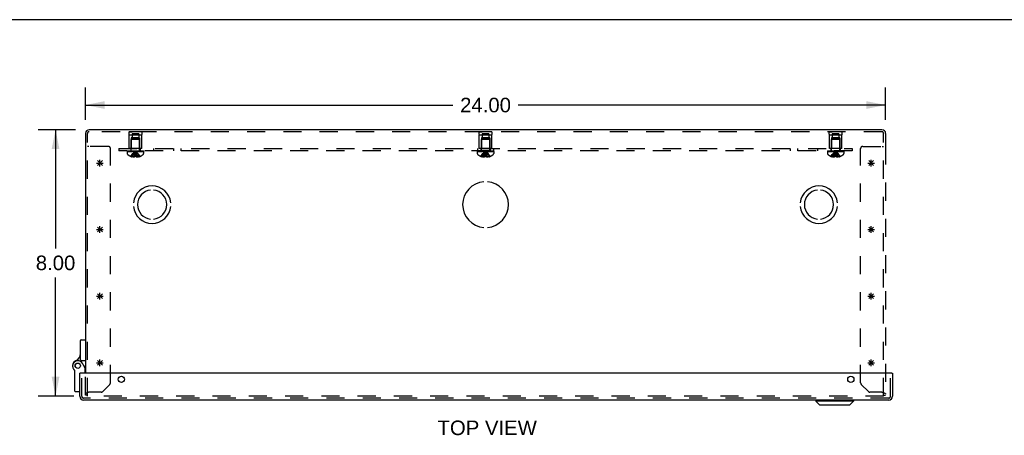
# Model space of a CAD drawing. Header units: inches. Extents: x 0 to 98.9, y 0 to 64.
# Tile 8 of 12: x 18.7 to 48.3, y 51.5 to 64. Entities that reach past the tile are written whole.
import ezdxf

# ---------------------------------------------------------------- set-up
doc = ezdxf.new("R2010")
doc.units = ezdxf.units.IN
doc.header["$LTSCALE"] = 5.44
doc.header["$MEASUREMENT"] = 0
doc.linetypes.add('HIDDEN', pattern=[0.2, 0.1, -0.1])
doc.layers.get('0').update_dxf_attribs({"linetype": 'CONTINUOUS'})
for name, color, linetype in [('DEFAULT_2', 8, 'HIDDEN'), ('DIMENSIONS', 7, 'CONTINUOUS'), ('DOOR_ASSEMBLY', 7, 'CONTINUOUS'), ('OPEN', 7, 'CONTINUOUS'), ('SPOTWELDS', 7, 'CONTINUOUS'), ('SUBPANEL', 7, 'CONTINUOUS')]:
    doc.layers.add(name, color=color, linetype=linetype)
doc.styles.get("Standard").update_dxf_attribs({"font": 'arial.ttf'})
doc.dimstyles.new('DIMSTYLE_1', dxfattribs={"dimtxt": 0.436364, "dimasz": 0.581818, "dimexe": 0.09, "dimexo": 0.07, "dimgap": 0.0375, "dimtad": 0, "dimtih": 1, "dimtoh": 1, "dimzin": 4, "dimdsep": 46, "dimtxsty": 'Standard', "dimblk": '_FILLED', "dimblk1": '_FILLED', "dimblk2": '_FILLED', "dimcen": 0.09, "dimadec": 3, "dimazin": 1, "dimtfac": 1, "dimtdec": 3, "dimtofl": 0, "dimtmove": 0, "dimatfit": 3, "dimldrblk": '_FILLED', "dimfxl": 0, "dimtolj": 1, "dimtzin": 4, "dimarcsym": 0})

# ---------------------------------------------------------------- blocks, each defined once
blk = doc.blocks.new('_FILLED')
at = {"color": 0, "linetype": 'ByBlock'}
blk.add_solid([(0, 0), (-1, 0.2), (-1, -0.2)], dxfattribs=at)
blk = doc.blocks.new('*D1')
at = {"layer": 'DIMENSIONS', "color": 2, "linetype": 'Continuous'}
for p, q in [((20.698, 60.991), (20.698, 61.959)), ((44.698, 60.991), (44.698, 61.959)), ((20.698, 61.436), (31.717, 61.436)), ((44.698, 61.436), (33.678, 61.436))]:
    blk.add_line(p, q, dxfattribs=at)
at = {"layer": 'DIMENSIONS', "color": 2, "linetype": 'Continuous', "xscale": 0.5818181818, "yscale": 0.5818181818, "zscale": 0.5818181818, "rotation": 180}
blk.add_blockref('_FILLED', (20.698, 61.436), dxfattribs=at)
at = {"layer": 'DIMENSIONS', "color": 2, "linetype": 'Continuous', "xscale": 0.5818181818, "yscale": 0.5818181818, "zscale": 0.5818181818}
blk.add_blockref('_FILLED', (44.698, 61.436), dxfattribs=at)
at = {"layer": 'DIMENSIONS', "color": 2, "linetype": 'Continuous', "insert": (32.698, 61.654), "char_height": 0.4364, "width": 1.52484, "attachment_point": 2, "line_spacing_factor": 0.9}
blk.add_mtext('24.00', dxfattribs=at)
blk = doc.blocks.new('*D2')
at = {"layer": 'DIMENSIONS', "color": 2, "linetype": 'Continuous'}
for p, q in [((20.402, 60.695), (19.279, 60.695)), ((19.802, 60.695), (19.802, 57.132)), ((19.802, 52.695), (19.802, 56.259)), ((20.35, 52.695), (19.279, 52.695))]:
    blk.add_line(p, q, dxfattribs=at)
at = {"layer": 'DIMENSIONS', "color": 2, "linetype": 'Continuous', "xscale": 0.5818181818, "yscale": 0.5818181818, "zscale": 0.5818181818}
for p, rotation in [((19.802, 60.695), 90), ((19.802, 52.695), 270)]:
    blk.add_blockref('_FILLED', p, dxfattribs=dict(at, rotation=rotation))
at = {"layer": 'DIMENSIONS', "color": 2, "linetype": 'Continuous', "insert": (19.802, 56.914), "char_height": 0.4364, "width": 1.18581, "attachment_point": 2, "line_spacing_factor": 0.9}
blk.add_mtext('8.00', dxfattribs=at)

msp = doc.modelspace()

# ---------------------------------------------------------------- linework, layer by layer
at = {"color": 7, "linetype": 'Continuous'}
msp.add_line((0, 64), (98.909, 64), dxfattribs=at)
at = {"color": 3, "linetype": 'Continuous'}
for p, q in [((20.698, 60.583), (20.698, 53.386)), ((44.586, 60.695), (20.81, 60.695)), ((44.698, 60.583), (44.698, 60.195))]:
    msp.add_line(p, q, dxfattribs=at)
at = {"color": 40, "linetype": 'Continuous'}
for p, q in [((21.206, 53.625), (21.064, 53.766)), ((21.064, 53.625), (21.206, 53.766)), ((21.135, 53.595), (21.135, 53.795)), ((44.331, 53.625), (44.189, 53.766)), ((44.189, 53.625), (44.331, 53.766)), ((44.26, 53.595), (44.26, 53.795)), ((21.035, 53.695), (21.235, 53.695)), ((44.16, 53.695), (44.36, 53.695))]:
    msp.add_line(p, q, dxfattribs=at)
at = {"color": 3, "linetype": 'Continuous'}
for centre, start, end in [((20.81, 60.583), 90, 180), ((44.586, 60.583), 0, 90)]:
    msp.add_arc(centre, 0.112, start, end, dxfattribs=at)
at = {"layer": 'DEFAULT_2', "color": 8, "linetype": 'HIDDEN'}
for p, q in [((20.758, 52.695), (20.758, 60.583)), ((44.586, 60.635), (20.81, 60.635)), ((22.01, 60.635), (22.098, 60.635)), ((22.386, 60.635), (22.01, 60.635)), ((22.096, 60.572), (22.096, 60.447)), ((22.299, 60.572), (22.096, 60.572)), ((22.386, 60.635), (22.298, 60.635)), ((22.299, 60.572), (22.299, 60.447)), ((32.51, 60.635), (32.598, 60.635)), ((32.886, 60.635), (32.51, 60.635)), ((32.596, 60.572), (32.596, 60.447)), ((32.799, 60.572), (32.596, 60.572)), ((32.886, 60.635), (32.798, 60.635)), ((32.799, 60.572), (32.799, 60.447)), ((43.01, 60.635), (43.098, 60.635)), ((43.386, 60.635), (43.01, 60.635)), ((43.299, 60.572), (43.096, 60.572)), ((43.096, 60.572), (43.096, 60.447)), ((43.386, 60.635), (43.298, 60.635)), ((43.299, 60.572), (43.299, 60.447)), ((44.638, 52.695), (44.638, 60.583)), ((22.01, 60.135), (22.01, 60.535)), ((22.386, 60.535), (22.01, 60.535)), ((22.073, 60.447), (22.073, 60.135)), ((22.323, 60.447), (22.073, 60.447)), ((22.084, 60.415), (22.074, 60.405)), ((22.074, 60.078), (22.074, 60.405)), ((22.322, 60.405), (22.074, 60.405)), ((22.312, 60.415), (22.084, 60.415)), ((22.312, 60.415), (22.322, 60.405)), ((22.322, 60.078), (22.322, 60.405)), ((22.323, 60.447), (22.323, 60.135)), ((22.386, 60.135), (22.386, 60.535)), ((32.51, 60.135), (32.51, 60.535)), ((32.886, 60.535), (32.51, 60.535)), ((32.573, 60.447), (32.573, 60.135)), ((32.823, 60.447), (32.573, 60.447)), ((32.584, 60.415), (32.574, 60.405)), ((32.574, 60.078), (32.574, 60.405)), ((32.822, 60.405), (32.574, 60.405)), ((32.812, 60.415), (32.584, 60.415)), ((32.812, 60.415), (32.822, 60.405)), ((32.822, 60.078), (32.822, 60.405)), ((32.823, 60.447), (32.823, 60.135)), ((32.886, 60.135), (32.886, 60.535)), ((43.386, 60.535), (43.01, 60.535)), ((43.01, 60.135), (43.01, 60.535)), ((43.323, 60.447), (43.073, 60.447)), ((43.073, 60.447), (43.073, 60.135)), ((43.084, 60.415), (43.074, 60.405)), ((43.322, 60.405), (43.074, 60.405)), ((43.074, 60.078), (43.074, 60.405)), ((43.312, 60.415), (43.084, 60.415)), ((43.312, 60.415), (43.322, 60.405)), ((43.322, 60.078), (43.322, 60.405)), ((43.323, 60.447), (43.323, 60.135)), ((43.386, 60.135), (43.386, 60.535)), ((20.798, 60.195), (20.758, 60.195)), ((21.385, 60.195), (20.798, 60.195)), ((21.448, 53.091), (21.448, 60.132)), ((21.952, 60.06), (21.952, 60.045)), ((21.952, 60.06), (22.443, 60.06)), ((22.443, 60.045), (21.952, 60.045)), ((21.952, 60.04), (21.952, 59.979)), ((21.952, 60.04), (22.444, 60.04)), ((21.96, 60.045), (21.96, 60.06)), ((21.978, 60.06), (21.978, 60.045)), ((21.999, 60.06), (21.999, 60.045)), ((22.004, 60.045), (22.004, 60.06)), ((22.386, 60.135), (22.01, 60.135)), ((22.01, 60.06), (22.01, 60.045)), ((22.03, 60.06), (22.03, 60.045)), ((22.039, 60.06), (22.039, 60.045)), ((22.058, 60.06), (22.058, 60.045)), ((22.081, 60.045), (22.081, 60.06)), ((22.092, 60.06), (22.092, 60.045)), ((22.127, 60.06), (22.127, 60.045)), ((22.131, 60.06), (22.131, 60.045)), ((22.182, 59.923), (22.185, 59.952)), ((22.201, 60.031), (22.198, 60.055)), ((22.201, 60.031), (22.198, 60.055)), ((22.264, 60.06), (22.264, 60.045)), ((22.268, 60.045), (22.268, 60.06)), ((22.304, 60.06), (22.304, 60.045)), ((22.315, 60.06), (22.315, 60.045)), ((22.338, 60.06), (22.338, 60.045)), ((22.356, 60.045), (22.356, 60.06)), ((22.365, 60.06), (22.365, 60.045)), ((22.385, 60.06), (22.385, 60.045)), ((22.391, 60.06), (22.391, 60.045)), ((22.396, 60.06), (22.396, 60.045)), ((22.418, 60.045), (22.418, 60.06)), ((22.436, 60.06), (22.436, 60.045)), ((22.443, 60.045), (22.443, 60.06)), ((22.444, 60.04), (22.444, 59.979)), ((32.452, 60.06), (32.452, 60.045)), ((32.452, 60.06), (32.943, 60.06)), ((32.943, 60.045), (32.452, 60.045)), ((32.452, 60.04), (32.452, 59.979)), ((32.452, 60.04), (32.944, 60.04)), ((32.46, 60.045), (32.46, 60.06)), ((32.478, 60.06), (32.478, 60.045)), ((32.499, 60.06), (32.499, 60.045)), ((32.504, 60.045), (32.504, 60.06)), ((32.886, 60.135), (32.51, 60.135)), ((32.51, 60.06), (32.51, 60.045)), ((32.53, 60.06), (32.53, 60.045)), ((32.539, 60.06), (32.539, 60.045)), ((32.558, 60.06), (32.558, 60.045)), ((32.581, 60.045), (32.581, 60.06)), ((32.592, 60.06), (32.592, 60.045)), ((32.627, 60.06), (32.627, 60.045)), ((32.631, 60.06), (32.631, 60.045)), ((32.682, 59.923), (32.685, 59.952)), ((32.701, 60.031), (32.698, 60.055)), ((32.701, 60.031), (32.698, 60.055)), ((32.764, 60.06), (32.764, 60.045)), ((32.768, 60.045), (32.768, 60.06)), ((32.804, 60.06), (32.804, 60.045)), ((32.815, 60.06), (32.815, 60.045)), ((32.838, 60.06), (32.838, 60.045)), ((32.856, 60.045), (32.856, 60.06)), ((32.865, 60.06), (32.865, 60.045)), ((32.885, 60.06), (32.885, 60.045)), ((32.891, 60.06), (32.891, 60.045)), ((32.896, 60.06), (32.896, 60.045)), ((32.918, 60.045), (32.918, 60.06)), ((32.936, 60.06), (32.936, 60.045)), ((32.943, 60.045), (32.943, 60.06)), ((32.944, 60.04), (32.944, 59.979)), ((42.952, 60.06), (43.443, 60.06)), ((42.952, 60.06), (42.952, 60.045)), ((43.443, 60.045), (42.952, 60.045)), ((42.952, 60.04), (43.444, 60.04)), ((42.952, 60.04), (42.952, 59.979)), ((42.96, 60.045), (42.96, 60.06)), ((42.978, 60.06), (42.978, 60.045)), ((42.999, 60.06), (42.999, 60.045)), ((43.004, 60.045), (43.004, 60.06)), ((43.386, 60.135), (43.01, 60.135)), ((43.01, 60.06), (43.01, 60.045)), ((43.03, 60.06), (43.03, 60.045)), ((43.039, 60.06), (43.039, 60.045)), ((43.058, 60.06), (43.058, 60.045)), ((43.081, 60.045), (43.081, 60.06)), ((43.092, 60.06), (43.092, 60.045)), ((43.127, 60.06), (43.127, 60.045)), ((43.131, 60.06), (43.131, 60.045)), ((43.182, 59.923), (43.185, 59.952)), ((43.201, 60.031), (43.198, 60.055)), ((43.264, 60.06), (43.264, 60.045)), ((43.268, 60.045), (43.268, 60.06)), ((43.304, 60.06), (43.304, 60.045)), ((43.315, 60.06), (43.315, 60.045)), ((43.338, 60.06), (43.338, 60.045)), ((43.356, 60.045), (43.356, 60.06)), ((43.365, 60.06), (43.365, 60.045)), ((43.385, 60.06), (43.385, 60.045)), ((43.391, 60.06), (43.391, 60.045)), ((43.396, 60.06), (43.396, 60.045)), ((43.418, 60.045), (43.418, 60.06)), ((43.436, 60.06), (43.436, 60.045)), ((43.443, 60.045), (43.443, 60.06)), ((43.444, 60.04), (43.444, 59.979)), ((43.948, 53.091), (43.948, 60.132)), ((44.011, 60.195), (44.598, 60.195)), ((44.598, 60.195), (44.638, 60.195)), ((44.698, 60.195), (44.698, 52.725)), ((22.057, 59.895), (22.057, 59.894)), ((22.057, 59.895), (22.058, 59.894)), ((22.18, 59.894), (22.058, 59.894)), ((22.093, 59.894), (22.093, 59.882)), ((22.148, 59.894), (22.148, 59.872)), ((22.18, 59.894), (22.182, 59.924)), ((22.18, 59.894), (22.18, 59.895)), ((22.18, 59.894), (22.18, 59.882)), ((22.216, 59.895), (22.216, 59.894)), ((22.216, 59.894), (22.216, 59.882)), ((22.337, 59.894), (22.216, 59.894)), ((22.247, 59.894), (22.247, 59.872)), ((22.302, 59.894), (22.302, 59.882)), ((22.338, 59.895), (22.337, 59.894)), ((22.338, 59.895), (22.338, 59.894)), ((32.557, 59.895), (32.557, 59.894)), ((32.558, 59.894), (32.557, 59.895)), ((32.68, 59.894), (32.558, 59.894)), ((32.593, 59.894), (32.593, 59.882)), ((32.648, 59.894), (32.648, 59.872)), ((32.68, 59.894), (32.682, 59.924)), ((32.68, 59.894), (32.68, 59.895)), ((32.68, 59.894), (32.68, 59.882)), ((32.716, 59.895), (32.716, 59.894)), ((32.716, 59.894), (32.716, 59.882)), ((32.837, 59.894), (32.716, 59.894)), ((32.747, 59.894), (32.747, 59.872)), ((32.802, 59.894), (32.802, 59.882)), ((32.838, 59.895), (32.837, 59.894)), ((32.838, 59.895), (32.838, 59.894)), ((43.057, 59.895), (43.057, 59.894)), ((43.058, 59.894), (43.057, 59.895)), ((43.18, 59.894), (43.058, 59.894)), ((43.093, 59.894), (43.093, 59.882)), ((43.148, 59.894), (43.148, 59.872)), ((43.18, 59.894), (43.182, 59.924)), ((43.18, 59.894), (43.18, 59.895)), ((43.18, 59.894), (43.18, 59.882)), ((43.216, 59.895), (43.216, 59.894)), ((43.337, 59.894), (43.216, 59.894)), ((43.216, 59.894), (43.216, 59.882)), ((43.247, 59.894), (43.247, 59.872)), ((43.302, 59.894), (43.302, 59.882)), ((43.338, 59.895), (43.337, 59.894)), ((43.338, 59.895), (43.338, 59.894)), ((20.698, 52.725), (20.698, 53.386)), ((21.216, 52.833), (21.429, 53.047)), ((43.966, 53.047), (44.179, 52.833)), ((20.758, 52.725), (20.698, 52.725)), ((44.638, 52.695), (20.758, 52.695)), ((21.172, 52.815), (20.81, 52.815)), ((44.586, 52.815), (44.224, 52.815)), ((44.638, 52.725), (44.698, 52.725))]:
    msp.add_line(p, q, dxfattribs=at)
for points in [[(22.057, 59.895), (22.077, 59.924), (22.098, 59.952), (22.121, 59.979), (22.145, 60.005), (22.171, 60.031), (22.198, 60.055)], [(22.093, 59.894), (22.108, 59.923), (22.124, 59.951), (22.14, 59.979), (22.158, 60.005), (22.177, 60.031), (22.198, 60.055)], [(22.148, 59.894), (22.155, 59.923), (22.162, 59.951), (22.17, 59.979), (22.179, 60.005), (22.188, 60.031), (22.198, 60.055)], [(22.185, 59.951), (22.188, 59.979), (22.191, 60.005), (22.194, 60.031)], [(22.188, 59.979), (22.191, 60.005), (22.194, 60.031), (22.198, 60.055)], [(22.247, 59.894), (22.24, 59.923), (22.233, 59.951), (22.225, 59.979), (22.216, 60.005), (22.207, 60.031), (22.198, 60.055)], [(22.302, 59.894), (22.288, 59.923), (22.272, 59.951), (22.255, 59.979), (22.237, 60.005), (22.218, 60.031), (22.198, 60.055)], [(22.338, 59.895), (22.318, 59.924), (22.297, 59.952), (22.274, 59.979), (22.25, 60.005), (22.225, 60.031), (22.198, 60.055)], [(22.216, 59.894), (22.213, 59.923), (22.21, 59.951), (22.208, 59.979), (22.204, 60.005), (22.201, 60.031)], [(22.216, 59.895), (22.213, 59.924), (22.21, 59.952), (22.208, 59.979), (22.204, 60.005)], [(32.557, 59.895), (32.577, 59.924), (32.598, 59.952), (32.621, 59.979), (32.645, 60.005), (32.671, 60.031), (32.698, 60.055)], [(32.593, 59.894), (32.608, 59.923), (32.624, 59.951), (32.64, 59.979), (32.658, 60.005), (32.677, 60.031), (32.698, 60.055)], [(32.648, 59.894), (32.655, 59.923), (32.662, 59.951), (32.67, 59.979), (32.679, 60.005), (32.688, 60.031), (32.698, 60.055)], [(32.685, 59.951), (32.688, 59.979), (32.691, 60.005), (32.694, 60.031), (32.698, 60.055)], [(32.688, 59.979), (32.691, 60.005), (32.694, 60.031), (32.698, 60.055)], [(32.747, 59.894), (32.74, 59.923), (32.733, 59.951), (32.725, 59.979), (32.716, 60.005), (32.707, 60.031), (32.698, 60.055)], [(32.802, 59.894), (32.788, 59.923), (32.772, 59.951), (32.755, 59.979), (32.737, 60.005), (32.718, 60.031), (32.698, 60.055)], [(32.838, 59.895), (32.818, 59.924), (32.797, 59.952), (32.774, 59.979), (32.75, 60.005), (32.725, 60.031), (32.698, 60.055)], [(32.716, 59.894), (32.713, 59.923), (32.71, 59.951), (32.708, 59.979), (32.704, 60.005), (32.701, 60.031)], [(32.716, 59.895), (32.713, 59.924), (32.71, 59.952), (32.708, 59.979), (32.704, 60.005)], [(43.057, 59.895), (43.077, 59.924), (43.098, 59.952), (43.121, 59.979), (43.145, 60.005), (43.171, 60.031), (43.198, 60.055)], [(43.093, 59.894), (43.108, 59.923), (43.124, 59.951), (43.14, 59.979), (43.158, 60.005), (43.177, 60.031), (43.198, 60.055)], [(43.148, 59.894), (43.155, 59.923), (43.162, 59.951), (43.17, 59.979), (43.179, 60.005), (43.188, 60.031), (43.198, 60.055)], [(43.185, 59.951), (43.188, 59.979), (43.191, 60.005), (43.194, 60.031), (43.198, 60.055)], [(43.188, 59.979), (43.191, 60.005), (43.194, 60.031), (43.198, 60.055)], [(43.338, 59.895), (43.318, 59.924), (43.297, 59.952), (43.274, 59.979), (43.25, 60.005), (43.225, 60.031), (43.198, 60.055)], [(43.302, 59.894), (43.288, 59.923), (43.272, 59.951), (43.255, 59.979), (43.237, 60.005), (43.218, 60.031), (43.198, 60.055)], [(43.247, 59.894), (43.24, 59.923), (43.233, 59.951), (43.225, 59.979), (43.216, 60.005), (43.207, 60.031), (43.198, 60.055)], [(43.216, 59.894), (43.213, 59.923), (43.21, 59.951), (43.208, 59.979), (43.204, 60.005), (43.201, 60.031)], [(43.216, 59.895), (43.213, 59.924), (43.21, 59.952), (43.208, 59.979), (43.204, 60.005)], [(22.148, 59.872), (22.143, 59.873), (22.138, 59.873), (22.133, 59.874), (22.127, 59.875), (22.122, 59.875), (22.117, 59.876), (22.111, 59.877), (22.105, 59.879), (22.099, 59.88), (22.093, 59.882)], [(22.18, 59.882), (22.176, 59.88), (22.172, 59.878), (22.168, 59.877), (22.164, 59.875), (22.16, 59.874), (22.156, 59.874), (22.152, 59.873), (22.148, 59.872)], [(22.216, 59.895), (22.21, 59.894), (22.204, 59.894), (22.198, 59.894), (22.192, 59.894), (22.186, 59.894), (22.18, 59.895)], [(22.216, 59.882), (22.22, 59.88), (22.224, 59.878), (22.228, 59.877)], [(22.247, 59.872), (22.243, 59.873), (22.24, 59.874), (22.236, 59.874), (22.232, 59.875), (22.228, 59.877)], [(22.302, 59.882), (22.296, 59.88), (22.29, 59.879), (22.284, 59.877), (22.279, 59.876), (22.273, 59.875), (22.268, 59.875), (22.263, 59.874), (22.258, 59.873), (22.252, 59.873), (22.247, 59.872)], [(32.648, 59.872), (32.643, 59.873), (32.638, 59.873), (32.633, 59.874), (32.627, 59.875), (32.622, 59.875), (32.617, 59.876), (32.611, 59.877), (32.605, 59.879), (32.599, 59.88), (32.593, 59.882)], [(32.68, 59.882), (32.676, 59.88), (32.672, 59.878), (32.668, 59.877), (32.664, 59.875), (32.66, 59.874), (32.656, 59.874), (32.652, 59.873), (32.648, 59.872)], [(32.716, 59.895), (32.71, 59.894), (32.704, 59.894), (32.698, 59.894), (32.692, 59.894), (32.686, 59.894), (32.68, 59.895)], [(32.747, 59.872), (32.743, 59.873), (32.74, 59.874), (32.736, 59.874), (32.732, 59.875), (32.728, 59.877), (32.724, 59.878), (32.72, 59.88), (32.716, 59.882)], [(32.802, 59.882), (32.796, 59.88), (32.79, 59.879), (32.784, 59.877), (32.779, 59.876), (32.773, 59.875), (32.768, 59.875), (32.763, 59.874), (32.758, 59.873), (32.752, 59.873), (32.747, 59.872)], [(43.148, 59.872), (43.143, 59.873), (43.138, 59.873), (43.133, 59.874), (43.127, 59.875), (43.122, 59.875), (43.117, 59.876), (43.111, 59.877), (43.105, 59.879), (43.099, 59.88), (43.093, 59.882)], [(43.18, 59.882), (43.176, 59.88), (43.172, 59.878), (43.168, 59.877), (43.164, 59.875), (43.16, 59.874), (43.156, 59.874), (43.152, 59.873), (43.148, 59.872)], [(43.216, 59.895), (43.21, 59.894), (43.204, 59.894), (43.198, 59.894), (43.192, 59.894), (43.186, 59.894), (43.18, 59.895)], [(43.247, 59.872), (43.243, 59.873), (43.24, 59.874), (43.236, 59.874), (43.232, 59.875), (43.228, 59.877), (43.224, 59.878), (43.22, 59.88), (43.216, 59.882)], [(43.302, 59.882), (43.296, 59.88), (43.29, 59.879), (43.284, 59.877), (43.279, 59.876), (43.273, 59.875), (43.268, 59.875), (43.263, 59.874), (43.258, 59.873), (43.252, 59.873), (43.247, 59.872)], [(20.81, 52.815), (20.795, 52.81), (20.781, 52.805), (20.767, 52.8), (20.754, 52.795), (20.741, 52.79), (20.73, 52.785), (20.721, 52.78), (20.713, 52.775), (20.706, 52.77), (20.701, 52.765), (20.699, 52.76), (20.698, 52.755)], [(44.586, 52.815), (44.6, 52.81), (44.615, 52.805), (44.629, 52.8), (44.642, 52.795), (44.654, 52.79), (44.665, 52.785), (44.675, 52.78), (44.683, 52.775), (44.689, 52.77), (44.694, 52.765), (44.697, 52.76), (44.698, 52.755)]]:
    msp.add_lwpolyline(points, dxfattribs=at)
for centre, radius, start, end in [((20.81, 60.583), 0.052, 90, 180), ((22.096, 60.585), 0.1, 150.0508, 209.9492), ((22.299, 60.585), 0.1, 330.0508, 29.9492), ((32.596, 60.585), 0.1, 150.0508, 209.9492), ((32.799, 60.585), 0.1, 330.0508, 29.9492), ((43.096, 60.585), 0.1, 150.0508, 209.9492), ((43.299, 60.585), 0.1, 330.0508, 29.9492), ((44.586, 60.583), 0.052, 0, 90), ((21.385, 60.132), 0.063, 0, 90), ((21.987, 59.979), 0.035, 180, 229.0666), ((22.198, 60.223), 0.357, 229.0666, 246.8273), ((22.036, 60.078), 0.0372, 270, 300.0497), ((22.036, 60.078), 0.0372, 332.4601, 360), ((22.359, 60.078), 0.0372, 180, 207.5399), ((22.198, 60.223), 0.357, 293.1727, 310.9334), ((22.359, 60.078), 0.0372, 239.9503, 270), ((22.409, 59.979), 0.035, 310.9334, 360), ((32.487, 59.979), 0.035, 180, 229.0666), ((32.698, 60.223), 0.357, 229.0666, 246.8273), ((32.536, 60.078), 0.0372, 270, 300.0497), ((32.536, 60.078), 0.0372, 332.4601, 360), ((32.859, 60.078), 0.0372, 180, 207.5399), ((32.698, 60.223), 0.357, 293.1727, 310.9334), ((32.859, 60.078), 0.0372, 239.9503, 270), ((32.909, 59.979), 0.035, 310.9334, 360), ((42.987, 59.979), 0.035, 180, 229.0666), ((43.198, 60.223), 0.357, 229.0666, 246.8273), ((43.036, 60.078), 0.0372, 270, 300.0497), ((43.036, 60.078), 0.0372, 332.4601, 360), ((43.359, 60.078), 0.0372, 180, 207.5399), ((43.198, 60.223), 0.357, 293.1727, 310.9334), ((43.359, 60.078), 0.0372, 239.9503, 270), ((43.409, 59.979), 0.035, 310.9334, 360), ((44.011, 60.132), 0.063, 90, 180), ((22.198, 60.223), 0.357, 246.9983, 252.9593), ((22.198, 60.223), 0.357, 287.0407, 293.0017), ((32.698, 60.223), 0.357, 246.9983, 252.9593), ((32.698, 60.223), 0.357, 287.0407, 293.0017), ((43.198, 60.223), 0.357, 246.9983, 252.9593), ((43.198, 60.223), 0.357, 287.0407, 293.0017), ((21.385, 53.091), 0.063, 315, 360), ((44.011, 53.091), 0.063, 180, 225), ((21.172, 52.878), 0.063, 270, 315), ((44.224, 52.878), 0.063, 225, 270)]:
    msp.add_arc(centre, radius, start, end, dxfattribs=at)
at = {"layer": 'DOOR_ASSEMBLY', "color": 7, "linetype": 'Continuous'}
for p, q in [((20.553, 53.788), (20.553, 54.369)), ((20.573, 54.389), (20.698, 54.389)), ((20.573, 53.768), (20.698, 53.768)), ((20.383, 52.842), (20.383, 53.452)), ((20.688, 53.522), (20.618, 53.664)), ((20.698, 53.606), (20.663, 53.573)), ((20.688, 53.522), (20.668, 53.518)), ((20.674, 53.551), (20.698, 53.551)), ((20.688, 53.386), (20.688, 53.522)), ((20.543, 53.386), (20.528, 53.386)), ((44.888, 53.386), (44.903, 53.386)), ((20.528, 52.822), (20.403, 52.822)), ((42.607, 52.576), (42.607, 52.538)), ((43.732, 52.576), (43.732, 52.538)), ((43.732, 52.538), (42.607, 52.538)), ((42.725, 52.42), (42.607, 52.538)), ((43.614, 52.42), (42.725, 52.42)), ((43.614, 52.42), (43.732, 52.538))]:
    msp.add_line(p, q, dxfattribs=at)
at = {"layer": 'DOOR_ASSEMBLY', "color": 3, "linetype": 'Continuous'}
for p, q in [((20.528, 52.688), (20.528, 53.386)), ((44.888, 53.386), (20.543, 53.386)), ((44.903, 53.386), (44.903, 52.688)), ((44.791, 52.576), (20.64, 52.576))]:
    msp.add_line(p, q, dxfattribs=at)
at = {"layer": 'DOOR_ASSEMBLY', "color": 8, "linetype": 'HIDDEN'}
for p, q in [((20.588, 52.688), (20.588, 53.386)), ((44.843, 52.688), (44.843, 53.386)), ((44.791, 52.636), (20.64, 52.636))]:
    msp.add_line(p, q, dxfattribs=at)
at = {"layer": 'DOOR_ASSEMBLY', "color": 7, "linetype": 'Continuous'}
for radius in [0.079, 0.078]:
    msp.add_circle((20.468, 53.606), radius, dxfattribs=at)
at = {"layer": 'DOOR_ASSEMBLY', "color": 3, "linetype": 'Continuous'}
for centre in [(21.778, 53.199), (43.653, 53.199)]:
    msp.add_circle(centre, 0.0938, dxfattribs=at)
at = {"layer": 'DOOR_ASSEMBLY', "color": 7, "linetype": 'Continuous'}
for centre, radius, start, end in [((20.573, 54.369), 0.02, 90, 180), ((20.468, 53.606), 0.158, 113.8265, 201.112), ((20.474, 53.594), 0.16, 26.148, 231.7894), ((20.303, 53.979), 0.25, 293.8265, 360), ((20.573, 53.788), 0.02, 180, 270), ((20.363, 53.452), 0.02, 0, 51.7894), ((20.403, 52.842), 0.02, 180, 270)]:
    msp.add_arc(centre, radius, start, end, dxfattribs=at)
at = {"layer": 'DOOR_ASSEMBLY', "color": 3, "linetype": 'Continuous'}
for centre, start, end in [((20.64, 52.688), 180, 270), ((44.791, 52.688), 270, 360)]:
    msp.add_arc(centre, 0.112, start, end, dxfattribs=at)
at = {"layer": 'DOOR_ASSEMBLY', "color": 8, "linetype": 'HIDDEN'}
for centre, start, end in [((20.64, 52.688), 180, 270), ((44.791, 52.688), 270, 360)]:
    msp.add_arc(centre, 0.052, start, end, dxfattribs=at)
at = {"layer": 'OPEN', "color": 40, "linetype": 'Continuous'}
for centre, radius, start, end in [((32.698, 58.445), 0.688, 94.5886, 265.4114), ((32.698, 58.445), 0.688, 274.5886, 85.4114), ((22.698, 58.445), 0.562, 5.6112, 174.3888), ((22.698, 58.445), 0.438, 95.9037, 264.0963), ((22.698, 58.445), 0.438, 275.9037, 84.0963), ((42.698, 58.445), 0.562, 5.6112, 174.3888), ((42.698, 58.445), 0.438, 95.9037, 264.0963), ((42.698, 58.445), 0.438, 275.9037, 84.0963), ((22.698, 58.445), 0.562, 185.6112, 354.3888), ((42.698, 58.445), 0.562, 185.6112, 354.3888)]:
    msp.add_arc(centre, radius, start, end, dxfattribs=at)
at = {"layer": 'SPOTWELDS', "color": 40, "linetype": 'Continuous'}
for p, q in [((21.035, 59.695), (21.235, 59.695)), ((21.064, 59.625), (21.206, 59.766)), ((21.206, 59.625), (21.064, 59.766)), ((21.135, 59.595), (21.135, 59.795)), ((44.16, 59.695), (44.36, 59.695)), ((44.189, 59.625), (44.331, 59.766)), ((44.331, 59.625), (44.189, 59.766)), ((44.26, 59.595), (44.26, 59.795)), ((21.035, 57.695), (21.235, 57.695)), ((21.064, 57.625), (21.206, 57.766)), ((21.206, 57.625), (21.064, 57.766)), ((21.135, 57.595), (21.135, 57.795)), ((44.16, 57.695), (44.36, 57.695)), ((44.189, 57.625), (44.331, 57.766)), ((44.331, 57.625), (44.189, 57.766)), ((44.26, 57.595), (44.26, 57.795)), ((21.035, 55.695), (21.235, 55.695)), ((21.206, 55.625), (21.064, 55.766)), ((21.064, 55.625), (21.206, 55.766)), ((21.135, 55.595), (21.135, 55.795)), ((44.16, 55.695), (44.36, 55.695)), ((44.331, 55.625), (44.189, 55.766)), ((44.189, 55.625), (44.331, 55.766)), ((44.26, 55.595), (44.26, 55.795))]:
    msp.add_line(p, q, dxfattribs=at)
at = {"layer": 'SUBPANEL', "color": 8, "linetype": 'HIDDEN'}
for p, q in [((21.698, 60.135), (21.698, 60.06)), ((21.698, 60.135), (43.698, 60.135)), ((43.698, 60.06), (21.698, 60.06)), ((22.057, 60.135), (22.057, 60.06)), ((22.338, 60.135), (22.338, 60.06)), ((22.74, 60.135), (22.74, 60.06)), ((23.339, 60.135), (23.339, 60.06)), ((23.557, 60.135), (23.557, 60.06)), ((32.456, 60.135), (32.456, 60.06)), ((32.557, 60.135), (32.557, 60.06)), ((32.838, 60.135), (32.838, 60.06)), ((32.94, 60.135), (32.94, 60.06)), ((41.839, 60.135), (41.839, 60.06)), ((42.057, 60.135), (42.057, 60.06)), ((42.656, 60.135), (42.656, 60.06)), ((43.057, 60.135), (43.057, 60.06)), ((43.338, 60.135), (43.338, 60.06)), ((43.698, 60.135), (43.698, 60.06))]:
    msp.add_line(p, q, dxfattribs=at)

# ---------------------------------------------------------------- texts
at = {"layer": 'DIMENSIONS', "color": 2, "linetype": 'Continuous', "insert": (32.748, 51.96), "char_height": 0.4364, "width": 2.97344, "attachment_point": 2, "line_spacing_factor": 0.9}
msp.add_mtext('TOP VIEW', dxfattribs=at)

# ---------------------------------------------------------------- dimensions: what is measured, and where the dimension line sits
at = {"layer": 'DIMENSIONS', "color": 2, "linetype": 'Continuous'}
dim = msp.add_linear_dim(base=(44.698, 61.436), p1=(20.698, 62.029), p2=(44.698, 62.029), dimstyle='DIMSTYLE_1', dxfattribs=at)
dim.commit()
dim.dimension.update_dxf_attribs({"geometry": '*D1', "text_midpoint": (32.692, 61.433), "dimtype": 160})
dim = msp.add_linear_dim(base=(19.802, 52.695), p1=(20.472, 60.695), p2=(20.42, 52.695), angle=270, dimstyle='DIMSTYLE_1', dxfattribs=at)
dim.commit()
dim.dimension.update_dxf_attribs({"geometry": '*D2', "text_midpoint": (19.8, 56.693), "dimtype": 160})

doc.saveas('drawing.dxf')
